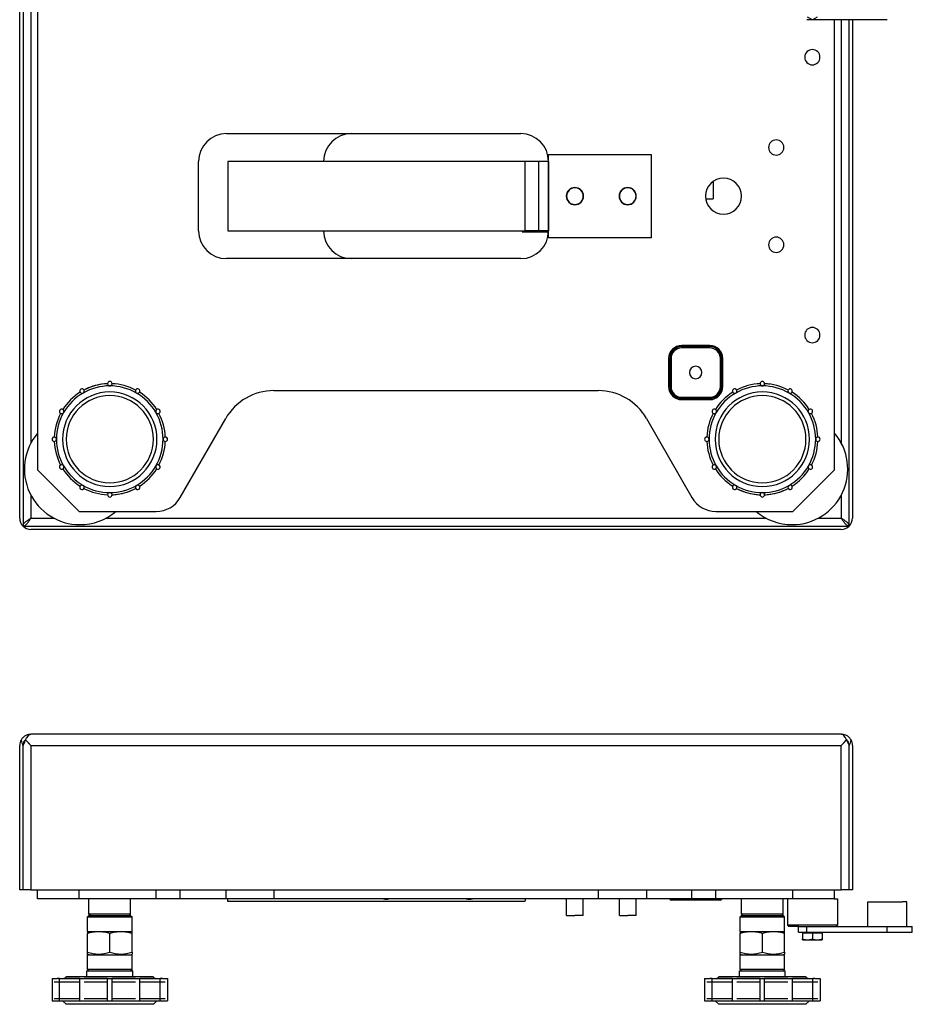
# Model space of a CAD drawing. Header units: millimetres. Extents: x 0 to 1680, y 0 to 1188.
# Tile 3 of 7: x 568 to 890, y 638 to 992. Entities that reach past the tile are written whole.
import ezdxf

# ---------------------------------------------------------------- set-up
doc = ezdxf.new("R2010")
doc.units = ezdxf.units.MM
doc.header["$LTSCALE"] = 4
for name, color, linetype in [('00_COMPONENTS', 7, 'Continuous'), ('3_ALL_AXES', 7, 'Continuous'), ('A_ACHSEN', 7, 'Continuous'), ('AXES', 7, 'Continuous'), ('DATUM_CURVES', 7, 'Continuous'), ('SURFACE_ELEMENTS', 7, 'Continuous')]:
    doc.layers.add(name, color=color, linetype=linetype)

msp = doc.modelspace()

# ---------------------------------------------------------------- linework, layer by layer
at = {"color": 3, "linetype": 'Continuous'}
for p, q in [((569.66, 1047.5), (569.66, 810)), ((867.16, 810), (867.16, 992.25)), ((569.66, 810), (867.16, 810)), ((569.66, 679.06), (569.66, 731.06)), ((569.66, 679.06), (569.66, 731.06)), ((867.16, 679.06), (867.16, 731.06)), ((867.16, 679.06), (867.16, 731.06)), ((592.66, 649.86), (593.36, 649.86)), ((593.36, 649.86), (593.41, 649.86)), ((593.41, 649.86), (595.41, 649.86)), ((595.41, 649.86), (595.84, 649.86)), ((595.84, 649.86), (595.91, 649.86)), ((595.91, 649.86), (600.91, 649.86)), ((600.91, 649.86), (605.91, 649.86)), ((605.91, 649.86), (605.98, 649.86)), ((605.98, 649.86), (606.41, 649.86)), ((606.41, 649.86), (608.41, 649.86)), ((608.41, 649.86), (608.47, 649.86)), ((608.47, 649.86), (609.16, 649.86)), ((827.66, 649.86), (828.36, 649.86)), ((828.36, 649.86), (828.41, 649.86)), ((828.41, 649.86), (830.41, 649.86)), ((830.41, 649.86), (830.84, 649.86)), ((830.84, 649.86), (830.91, 649.86)), ((830.91, 649.86), (835.91, 649.86)), ((835.91, 649.86), (840.91, 649.86)), ((840.91, 649.86), (840.98, 649.86)), ((840.98, 649.86), (841.41, 649.86)), ((841.41, 649.86), (843.41, 649.86)), ((843.41, 649.86), (843.47, 649.86)), ((843.47, 649.86), (844.16, 649.86))]:
    msp.add_line(p, q, dxfattribs=at)
at = {"color": 7, "linetype": 'Continuous'}
for p, q in [((568.46, 812.86), (568.46, 1044.65)), ((574.91, 1027.25), (574.91, 830.25)), ((861.91, 830.25), (861.91, 992.25)), ((868.36, 992.25), (868.36, 812.86)), ((643.41, 941.25), (643.41, 916.25)), ((750.41, 941.25), (643.41, 941.25)), ((750.41, 941.25), (750.41, 916.25)), ((755.41, 941.25), (750.41, 941.25)), ((758.91, 941.25), (755.41, 941.25)), ((817.86, 933.75), (818.14, 933.75)), ((818.14, 933.75), (818.14, 930.75)), ((818.14, 930.75), (818.14, 927.75)), ((815.5, 927.75), (818.14, 927.75)), ((643.41, 916.25), (750.41, 916.25)), ((749.41, 916.25), (749.41, 915.85)), ((749.41, 915.85), (758.86, 915.85)), ((755.41, 916.25), (750.41, 916.25)), ((758.91, 916.25), (755.41, 916.25)), ((659.99, 858.75), (776.84, 858.75)), ((626.3, 820.27), (642.65, 848.72)), ((794.18, 848.72), (810.53, 820.27)), ((574.91, 830.25), (589.91, 815.25)), ((846.91, 815.25), (861.91, 830.25)), ((589.91, 815.25), (617.63, 815.25)), ((819.2, 815.25), (846.91, 815.25)), ((864.31, 808.8), (572.52, 808.8)), ((864.36, 735.06), (572.46, 735.06)), ((568.46, 679.06), (568.46, 731.06)), ((570.57, 733.01), (572.52, 731.06)), ((864.31, 731.06), (866.25, 733.01)), ((868.36, 731.06), (868.36, 679.06)), ((569.66, 679.06), (568.46, 679.06)), ((572.52, 679.06), (569.66, 679.06)), ((572.52, 679.06), (864.31, 679.06)), ((574.91, 675.86), (574.91, 679.06)), ((589.91, 675.86), (589.91, 679.06)), ((846.91, 675.86), (846.91, 679.06)), ((861.91, 675.86), (861.91, 679.06)), ((867.16, 679.06), (864.31, 679.06)), ((868.36, 679.06), (867.16, 679.06)), ((589.91, 675.86), (574.91, 675.86)), ((617.63, 675.86), (589.91, 675.86)), ((626.3, 675.86), (617.63, 675.86)), ((642.65, 675.86), (626.3, 675.86)), ((659.99, 675.86), (642.65, 675.86)), ((643.41, 674.86), (643.41, 675.86)), ((750.41, 674.86), (643.41, 674.86)), ((776.84, 675.86), (659.99, 675.86)), ((794.18, 675.86), (776.84, 675.86)), ((810.53, 675.86), (794.18, 675.86)), ((806.86, 675.36), (803.03, 675.36)), ((816.96, 675.36), (806.86, 675.36)), ((819.2, 675.86), (810.53, 675.86)), ((820.8, 675.36), (816.96, 675.36)), ((846.91, 675.86), (819.2, 675.86)), ((844.91, 675.86), (844.91, 666.36)), ((861.91, 675.86), (846.91, 675.86)), ((862.91, 675.86), (862.91, 666.36)), ((593.41, 669.86), (592.91, 669.36)), ((593.91, 669.86), (593.41, 670.36)), ((600.91, 670.36), (593.41, 670.36)), ((593.41, 669.86), (593.91, 669.86)), ((593.91, 669.86), (593.93, 669.86)), ((593.93, 669.86), (595.41, 669.86)), ((595.41, 669.86), (595.91, 669.86)), ((595.91, 669.86), (596.66, 669.86)), ((596.66, 669.86), (596.69, 669.86)), ((596.69, 669.86), (600.91, 669.86)), ((608.41, 670.36), (600.91, 670.36)), ((600.91, 669.86), (605.14, 669.86)), ((605.14, 669.86), (605.16, 669.86)), ((605.16, 669.86), (605.91, 669.86)), ((605.91, 669.86), (606.41, 669.86)), ((606.41, 669.86), (607.89, 669.86)), ((607.89, 669.86), (607.91, 669.86)), ((607.91, 669.86), (608.41, 670.36)), ((607.91, 669.86), (608.41, 669.86)), ((608.41, 669.86), (608.91, 669.36)), ((828.41, 669.86), (827.91, 669.36)), ((828.91, 669.86), (828.41, 670.36)), ((835.91, 670.36), (828.41, 670.36)), ((828.41, 669.86), (828.91, 669.86)), ((828.91, 669.86), (828.93, 669.86)), ((828.93, 669.86), (830.41, 669.86)), ((830.41, 669.86), (830.91, 669.86)), ((830.91, 669.86), (831.66, 669.86)), ((831.66, 669.86), (831.69, 669.86)), ((831.69, 669.86), (835.91, 669.86)), ((843.41, 670.36), (835.91, 670.36)), ((835.91, 669.86), (840.14, 669.86)), ((840.14, 669.86), (840.16, 669.86)), ((840.16, 669.86), (840.91, 669.86)), ((840.91, 669.86), (841.41, 669.86)), ((841.41, 669.86), (842.89, 669.86)), ((842.89, 669.86), (842.91, 669.86)), ((842.91, 669.86), (843.41, 670.36)), ((842.91, 669.86), (843.41, 669.86)), ((843.41, 669.86), (843.91, 669.36)), ((592.91, 669.36), (600.91, 669.36)), ((600.91, 669.36), (608.91, 669.36)), ((827.91, 669.36), (835.91, 669.36)), ((835.91, 669.36), (843.91, 669.36)), ((845.41, 665.86), (844.91, 666.36)), ((862.91, 666.36), (844.91, 666.36)), ((862.41, 665.86), (862.91, 666.36)), ((592.91, 656.64), (592.91, 663.4)), ((600.91, 656.64), (600.91, 663.4)), ((608.91, 656.64), (608.91, 663.4)), ((827.91, 656.64), (827.91, 663.4)), ((835.91, 656.64), (835.91, 663.4)), ((843.91, 656.64), (843.91, 663.4)), ((848.91, 665.86), (845.41, 665.86)), ((849.1, 665.86), (848.91, 665.86)), ((592.91, 655.92), (592.91, 656.64)), ((593.45, 655.61), (592.91, 655.92)), ((608.38, 655.61), (608.91, 655.92)), ((608.91, 656.64), (608.91, 655.92)), ((827.91, 655.92), (827.91, 656.64)), ((828.45, 655.61), (827.91, 655.92)), ((843.38, 655.61), (843.91, 655.92)), ((843.91, 656.64), (843.91, 655.92)), ((592.91, 655.61), (593.45, 655.61)), ((593.45, 655.61), (593.47, 655.61)), ((593.47, 655.61), (600.91, 655.61)), ((600.91, 655.61), (608.36, 655.61)), ((608.36, 655.61), (608.38, 655.61)), ((608.38, 655.61), (608.91, 655.61)), ((827.91, 655.61), (828.45, 655.61)), ((828.45, 655.61), (828.47, 655.61)), ((828.47, 655.61), (835.91, 655.61)), ((835.91, 655.61), (843.36, 655.61)), ((843.36, 655.61), (843.38, 655.61)), ((843.38, 655.61), (843.91, 655.61)), ((592.66, 647.86), (592.66, 649.86)), ((593.41, 649.86), (592.91, 650.36)), ((600.91, 650.36), (592.91, 650.36)), ((608.91, 650.36), (600.91, 650.36)), ((608.41, 649.86), (608.91, 650.36)), ((609.16, 647.86), (609.16, 649.86)), ((827.66, 647.86), (827.66, 649.86)), ((828.41, 649.86), (827.91, 650.36)), ((835.91, 650.36), (827.91, 650.36)), ((843.91, 650.36), (835.91, 650.36)), ((843.41, 649.86), (843.91, 650.36)), ((844.16, 647.86), (844.16, 649.86)), ((582.21, 647.16), (582.79, 647.16)), ((582.79, 647.16), (582.21, 647.16)), ((584.39, 647.16), (584.66, 647.16)), ((584.66, 647.16), (584.39, 647.16)), ((585.36, 647.86), (584.66, 647.16)), ((584.66, 647.16), (590.11, 647.16)), ((590.11, 647.16), (584.66, 647.16)), ((585.36, 647.86), (592.66, 647.86)), ((591.71, 647.16), (600.11, 647.16)), ((600.11, 647.16), (591.71, 647.16)), ((592.66, 647.86), (600.91, 647.86)), ((600.91, 647.86), (609.16, 647.86)), ((601.71, 647.16), (610.11, 647.16)), ((610.11, 647.16), (601.71, 647.16)), ((609.16, 647.86), (616.46, 647.86)), ((611.71, 647.16), (617.16, 647.16)), ((617.16, 647.16), (611.71, 647.16)), ((616.46, 647.86), (617.16, 647.16)), ((617.16, 647.16), (617.43, 647.16)), ((617.43, 647.16), (617.16, 647.16)), ((619.03, 647.16), (619.61, 647.16)), ((619.61, 647.16), (619.03, 647.16)), ((817.21, 647.16), (817.79, 647.16)), ((817.79, 647.16), (817.21, 647.16)), ((819.39, 647.16), (819.66, 647.16)), ((819.66, 647.16), (819.39, 647.16)), ((820.36, 647.86), (819.66, 647.16)), ((819.66, 647.16), (825.11, 647.16)), ((825.11, 647.16), (819.66, 647.16)), ((820.36, 647.86), (827.66, 647.86)), ((826.71, 647.16), (835.11, 647.16)), ((835.11, 647.16), (826.71, 647.16)), ((827.66, 647.86), (835.91, 647.86)), ((835.91, 647.86), (844.16, 647.86)), ((836.71, 647.16), (845.11, 647.16)), ((845.11, 647.16), (836.71, 647.16)), ((844.16, 647.86), (851.46, 647.86)), ((846.71, 647.16), (852.16, 647.16)), ((852.16, 647.16), (846.71, 647.16)), ((851.46, 647.86), (852.16, 647.16)), ((852.16, 647.16), (852.43, 647.16)), ((852.43, 647.16), (852.16, 647.16)), ((854.03, 647.16), (854.61, 647.16)), ((854.61, 647.16), (854.03, 647.16)), ((581.71, 639.16), (582.79, 639.16)), ((581.76, 639.16), (582.79, 639.16)), ((585.21, 637.86), (583.91, 639.16)), ((584.39, 639.16), (590.11, 639.16)), ((584.39, 639.16), (590.11, 639.16)), ((591.71, 639.16), (600.11, 639.16)), ((591.71, 639.16), (600.11, 639.16)), ((601.71, 639.16), (610.11, 639.16)), ((601.71, 639.16), (610.11, 639.16)), ((611.71, 639.16), (617.43, 639.16)), ((611.71, 639.16), (617.43, 639.16)), ((616.61, 637.86), (617.91, 639.16)), ((619.03, 639.16), (619.95, 639.16)), ((619.03, 639.16), (619.95, 639.16)), ((619.95, 639.16), (620.07, 639.16)), ((619.95, 639.16), (620.07, 639.16)), ((620.07, 639.16), (620.11, 639.16)), ((816.71, 639.16), (817.79, 639.16)), ((816.76, 639.16), (817.79, 639.16)), ((820.21, 637.86), (818.91, 639.16)), ((819.39, 639.16), (825.11, 639.16)), ((819.39, 639.16), (825.11, 639.16)), ((826.71, 639.16), (835.11, 639.16)), ((826.71, 639.16), (835.11, 639.16)), ((836.71, 639.16), (845.11, 639.16)), ((836.71, 639.16), (845.11, 639.16)), ((846.71, 639.16), (852.43, 639.16)), ((846.71, 639.16), (852.43, 639.16)), ((851.61, 637.86), (852.91, 639.16)), ((854.03, 639.16), (854.95, 639.16)), ((854.03, 639.16), (854.95, 639.16)), ((854.95, 639.16), (855.07, 639.16)), ((854.95, 639.16), (855.07, 639.16)), ((855.07, 639.16), (855.11, 639.16)), ((600.91, 637.86), (585.21, 637.86)), ((616.61, 637.86), (600.91, 637.86)), ((835.91, 637.86), (820.21, 637.86)), ((851.61, 637.86), (835.91, 637.86))]:
    msp.add_line(p, q, dxfattribs=at)
at = {"color": 9, "linetype": 'Continuous'}
for p, q in [((572.46, 1017.71), (572.46, 839.79)), ((864.36, 839.79), (864.36, 992.25)), ((755.41, 916.25), (755.41, 941.25)), ((816.96, 875), (806.86, 875)), ((806.86, 875), (806.86, 874.57)), ((806.86, 874.14), (806.86, 874.57)), ((816.96, 874.57), (806.86, 874.57)), ((816.96, 874.14), (806.86, 874.14)), ((816.96, 875), (816.96, 874.57)), ((816.96, 874.14), (816.96, 874.57)), ((802.16, 870.3), (802.16, 860.2)), ((802.16, 870.3), (802.59, 870.3)), ((803.03, 870.3), (802.59, 870.3)), ((802.59, 870.3), (802.59, 860.2)), ((803.03, 870.3), (803.03, 860.2)), ((820.8, 870.3), (821.23, 870.3)), ((820.8, 860.2), (820.8, 870.3)), ((821.66, 870.3), (821.23, 870.3)), ((821.23, 860.2), (821.23, 870.3)), ((821.66, 860.2), (821.66, 870.3)), ((802.16, 860.2), (802.59, 860.2)), ((803.03, 860.2), (802.59, 860.2)), ((820.8, 860.2), (821.23, 860.2)), ((821.66, 860.2), (821.23, 860.2)), ((806.86, 856.37), (816.96, 856.37)), ((806.86, 856.37), (806.86, 855.94)), ((806.86, 855.5), (806.86, 855.94)), ((806.86, 855.94), (816.96, 855.94)), ((806.86, 855.5), (816.96, 855.5)), ((816.96, 856.37), (816.96, 855.94)), ((816.96, 855.5), (816.96, 855.94)), ((572.46, 821.21), (572.46, 812.8)), ((864.36, 812.8), (864.36, 821.21)), ((572.46, 812.8), (580.85, 812.8)), ((599.47, 812.8), (837.35, 812.8)), ((855.97, 812.8), (864.36, 812.8)), ((572.52, 731.06), (864.31, 731.06)), ((572.52, 731.06), (572.52, 679.06)), ((864.31, 679.06), (864.31, 731.06)), ((617.63, 675.86), (617.63, 679.06)), ((626.3, 675.86), (626.3, 679.06)), ((642.65, 679.06), (642.65, 675.86)), ((659.99, 679.06), (659.99, 675.86)), ((776.84, 679.06), (776.84, 675.86)), ((794.18, 679.06), (794.18, 675.86)), ((810.53, 675.86), (810.53, 679.06)), ((819.2, 675.86), (819.2, 679.06)), ((803.41, 675.61), (802.59, 675.61)), ((806.86, 675.61), (803.41, 675.61)), ((806.86, 675.86), (806.86, 675.61)), ((810.53, 675.61), (806.86, 675.61)), ((806.86, 675.36), (806.86, 675.61)), ((815.41, 675.61), (810.53, 675.61)), ((816.96, 675.61), (815.41, 675.61)), ((816.96, 675.86), (816.96, 675.61)), ((816.96, 675.36), (816.96, 675.61)), ((819.2, 675.61), (816.96, 675.61)), ((819.47, 675.61), (819.2, 675.61)), ((820.41, 675.61), (819.47, 675.61)), ((821.23, 675.61), (820.41, 675.61)), ((582.79, 645.86), (580.91, 645.86)), ((590.11, 645.86), (582.79, 645.86)), ((600.11, 645.86), (591.71, 645.86)), ((610.11, 645.86), (601.71, 645.86)), ((619.03, 645.86), (611.71, 645.86)), ((620.91, 645.86), (619.03, 645.86)), ((817.79, 645.86), (815.91, 645.86)), ((825.11, 645.86), (817.79, 645.86)), ((835.11, 645.86), (826.71, 645.86)), ((845.11, 645.86), (836.71, 645.86)), ((854.03, 645.86), (846.71, 645.86)), ((855.91, 645.86), (854.03, 645.86)), ((580.91, 639.96), (582.79, 639.96)), ((582.79, 639.96), (590.11, 639.96)), ((591.71, 639.96), (600.11, 639.96)), ((601.71, 639.96), (610.11, 639.96)), ((611.71, 639.96), (619.03, 639.96)), ((619.03, 639.96), (620.91, 639.96)), ((815.91, 639.96), (817.79, 639.96)), ((817.79, 639.96), (825.11, 639.96)), ((826.71, 639.96), (835.11, 639.96)), ((836.71, 639.96), (845.11, 639.96)), ((846.71, 639.96), (854.03, 639.96)), ((854.03, 639.96), (855.91, 639.96))]:
    msp.add_line(p, q, dxfattribs=at)
at = {"color": 7, "linetype": 'Continuous'}
for points in [[(570.57, 733.01), (571.48, 732.1), (572.52, 731.06)], [(864.31, 731.06), (865.34, 732.1), (866.25, 733.01)]]:
    msp.add_lwpolyline(points, dxfattribs=at)
at = {"color": 9, "linetype": 'Continuous'}
for centre, radius, start, end in [((806.86, 870.3), 4.7, 90, 180), ((806.86, 870.3), 4.27, 90, 180), ((806.86, 870.3), 3.83, 90, 180), ((816.96, 870.3), 4.7, 0, 90), ((816.96, 870.3), 4.27, 0, 90), ((816.96, 870.3), 3.83, 0, 90), ((600.91, 841.25), 19.2, 120.0034, 150.0027), ((600.91, 841.25), 19.2, 90, 120.0034), ((600.91, 841.25), 19.2, 59.9966, 90), ((600.91, 841.25), 19.2, 29.9973, 59.9966), ((806.86, 860.2), 4.7, 180, 270), ((806.86, 860.2), 4.27, 180, 270), ((806.86, 860.2), 3.83, 180, 270), ((816.96, 860.2), 4.7, 270, 0), ((816.96, 860.2), 4.27, 270, 0), ((816.96, 860.2), 3.83, 270, 0), ((835.91, 841.25), 19.2, 120.0034, 150.0027), ((835.91, 841.25), 19.2, 90, 120.0034), ((835.91, 841.25), 19.2, 59.9966, 90), ((835.91, 841.25), 19.2, 29.9973, 59.9966), ((600.91, 841.25), 19.2, 150.0027, 180), ((600.91, 841.25), 19.2, 0, 29.9973), ((835.91, 841.25), 19.2, 150.0027, 180), ((835.91, 841.25), 19.2, 0, 29.9973), ((600.91, 841.25), 19.2, 180, 209.9973), ((600.91, 841.25), 19.2, 330.0027, 360), ((835.91, 841.25), 19.2, 180, 209.9973), ((835.91, 841.25), 19.2, 330.0027, 360), ((600.91, 841.25), 19.2, 209.9973, 239.9966), ((600.91, 841.25), 19.2, 300.0034, 330.0027), ((835.91, 841.25), 19.2, 209.9973, 239.9966), ((835.91, 841.25), 19.2, 300.0034, 330.0027), ((600.91, 841.25), 19.2, 239.9966, 270), ((600.91, 841.25), 19.2, 270, 300.0034), ((835.91, 841.25), 19.2, 239.9966, 270), ((835.91, 841.25), 19.2, 270, 300.0034)]:
    msp.add_arc(centre, radius, start, end, dxfattribs=at)
at = {"color": 7, "linetype": 'Continuous'}
for centre, radius, start, end in [((600.91, 841.25), 20, 92.2743, 117.7299), ((600.91, 841.25), 20, 62.2701, 87.7257), ((835.91, 841.25), 20, 92.2743, 117.7299), ((835.91, 841.25), 20, 82.1739, 87.7257), ((835.91, 841.25), 20, 62.2701, 87.7257), ((600.91, 841.25), 17, 90, 270), ((600.91, 841.25), 20, 122.2803, 147.731), ((600.91, 841.25), 20, 97.8261, 117.7299), ((600.91, 841.25), 17, 270, 90), ((600.91, 841.25), 20, 32.269, 57.7197), ((659.99, 838.75), 20, 90, 150.1135), ((776.84, 838.75), 20, 29.8865, 90), ((835.91, 841.25), 17, 90, 270), ((835.91, 841.25), 20, 122.2803, 147.731), ((835.91, 841.25), 17, 270, 90), ((835.91, 841.25), 20, 32.269, 57.7197), ((600.91, 841.25), 15.7, 90, 270), ((600.91, 841.25), 15.7, 270, 90), ((835.91, 841.25), 15.7, 90, 270), ((835.91, 841.25), 15.7, 270, 90), ((600.91, 841.25), 20, 152.2818, 177.7276), ((600.91, 841.25), 20, 2.2724, 27.7182), ((600.91, 841.25), 20, 2.2724, 27.7182), ((835.91, 841.25), 20, 152.2818, 177.7276), ((835.91, 841.25), 20, 2.2724, 27.7182), ((835.91, 841.25), 20, 2.2724, 27.7182), ((600.91, 841.25), 20, 182.2724, 207.7182), ((600.91, 841.25), 20, 182.2724, 207.7182), ((600.91, 841.25), 20, 332.2818, 357.7276), ((835.91, 841.25), 20, 182.2724, 207.7182), ((835.91, 841.25), 20, 182.2724, 207.7182), ((835.91, 841.25), 20, 332.2818, 357.7276), ((835.91, 841.25), 20, 332.2818, 357.7276), ((600.91, 841.25), 20, 212.269, 237.7197), ((600.91, 841.25), 20, 212.269, 237.7197), ((600.91, 841.25), 20, 302.2803, 327.731), ((600.91, 841.25), 20, 302.2803, 327.731), ((835.91, 841.25), 20, 212.269, 237.7197), ((835.91, 841.25), 20, 302.2803, 327.731), ((835.91, 841.25), 20, 302.2803, 327.731), ((600.91, 841.25), 20, 242.2701, 267.7257), ((600.91, 841.25), 20, 272.2743, 297.7299), ((600.91, 841.25), 20, 277.8261, 297.7299), ((835.91, 841.25), 20, 242.2701, 262.1739), ((835.91, 841.25), 20, 242.2701, 267.7257), ((835.91, 841.25), 20, 272.2743, 297.7299), ((835.91, 841.25), 20, 277.8261, 297.7299), ((600.91, 841.25), 20, 272.2743, 277.8261), ((617.63, 825.25), 10, 270, 330.1135), ((819.2, 825.25), 10, 209.8865, 270), ((835.91, 841.25), 20, 262.1739, 267.7257), ((835.91, 841.25), 20, 272.2743, 277.8261), ((572.46, 812.86), 4, 180, 225.573), ((864.36, 812.86), 4, 314.427, 0), ((572.52, 812.8), 4, 224.427, 270), ((864.31, 812.8), 4, 270, 315.573), ((572.46, 731.06), 4, 136.2408, 150.8362), ((572.46, 731.06), 4, 90, 136.2408), ((864.36, 731.06), 4, 43.7592, 90), ((864.36, 731.06), 4, 29.1638, 43.7592), ((572.46, 731.06), 4, 150.8362, 180), ((864.36, 731.06), 4, 0, 29.1638), ((700.41, 680.23), 4.5, 258.467, 282.9104), ((730.41, 680.19), 4.5, 255.4593, 284.0361), ((755.41, 674.86), 5, 168.39, 180), ((802.16, 675.36), 0.5, 30, 90), ((803.03, 675.86), 0.5, 210, 270), ((820.8, 675.86), 0.5, 270, 330), ((821.66, 675.36), 0.5, 120, 150), ((582.21, 645.86), 1.3, 110.9288, 112.8238), ((582.21, 645.86), 1.3, 90, 110.9288), ((619.61, 645.86), 1.3, 69.0712, 90), ((619.61, 645.86), 1.3, 67.1762, 69.0712), ((817.21, 645.86), 1.3, 110.9288, 112.8238), ((817.21, 645.86), 1.3, 90, 110.9288), ((854.61, 645.86), 1.3, 69.0712, 90), ((854.61, 645.86), 1.3, 67.1762, 69.0712)]:
    msp.add_arc(centre, radius, start, end, dxfattribs=at)
at = {"color": 3, "linetype": 'Continuous'}
for centre, start, end in [((572.46, 731.06), 157.5, 180), ((572.46, 731.06), 130.7591, 157.5), ((864.36, 731.06), 22.5, 49.2409), ((864.36, 731.06), 0, 22.5)]:
    msp.add_arc(centre, 2.8, start, end, dxfattribs=at)
for points in [[(569.66, 810), (569.66, 810.12), (569.7, 810.37), (569.87, 810.73), (570.14, 811.08), (570.63, 811.56), (571.42, 812.14), (572.1, 812.57), (572.46, 812.8)], [(569.66, 810), (569.78, 810), (570.03, 810.04), (570.38, 810.21), (570.73, 810.48), (571.22, 810.97), (571.8, 811.76), (572.23, 812.44), (572.46, 812.8)], [(867.16, 810), (867.16, 810.12), (867.12, 810.37), (866.95, 810.73), (866.69, 811.08), (866.19, 811.56), (865.4, 812.14), (864.72, 812.57), (864.36, 812.8)], [(867.16, 810), (867.04, 810), (866.8, 810.04), (866.44, 810.21), (866.09, 810.48), (865.6, 810.97), (865.03, 811.76), (864.59, 812.44), (864.36, 812.8)]]:
    msp.add_open_spline(points, degree=3, knots=[0, 0, 0, 0, 0.086496, 0.180404, 0.286734, 0.407295, 0.687394, 1, 1, 1, 1], dxfattribs=at)
at = {"color": 7, "linetype": 'Continuous'}
for points, knots in [([(570.57, 733.01), (570.73, 733.33), (571.05, 733.9), (571.43, 734.43), (571.64, 734.64)], [0, 0, 0, 0, 0.554987, 1, 1, 1, 1]), ([(571.64, 734.64), (571.76, 734.76), (572, 734.97), (572.32, 735.06), (572.46, 735.06)], [0, 0, 0, 0, 0.548906, 1, 1, 1, 1]), ([(865.19, 734.64), (865.07, 734.76), (864.82, 734.97), (864.5, 735.06), (864.36, 735.06)], [0, 0, 0, 0, 0.548906, 1, 1, 1, 1]), ([(866.25, 733.01), (866.09, 733.33), (865.78, 733.9), (865.39, 734.43), (865.19, 734.64)], [0, 0, 0, 0, 0.554987, 1, 1, 1, 1]), ([(568.97, 733.01), (569.04, 732.66), (569.2, 731.99), (569.48, 731.35), (569.66, 731.06)], [0, 0, 0, 0, 0.509351, 1, 1, 1, 1]), ([(569.66, 731.06), (569.85, 731.36), (570.18, 731.99), (570.45, 732.66), (570.57, 733.01)], [0, 0, 0, 0, 0.487282, 1, 1, 1, 1]), ([(866.25, 733.01), (866.38, 732.66), (866.64, 731.99), (866.97, 731.36), (867.16, 731.06)], [0, 0, 0, 0, 0.512716, 1, 1, 1, 1]), ([(867.16, 731.06), (867.35, 731.35), (867.62, 731.99), (867.79, 732.66), (867.85, 733.01)], [0, 0, 0, 0, 0.490649, 1, 1, 1, 1]), ([(592.91, 656.64), (593.56, 656.42), (594.87, 656.06), (596.91, 655.85), (598.95, 656.06), (600.26, 656.42), (600.91, 656.64)], [0, 0, 0, 0, 0.250934, 0.5, 0.749066, 1, 1, 1, 1]), ([(600.91, 656.64), (601.56, 656.42), (602.87, 656.06), (604.91, 655.85), (606.95, 656.06), (608.27, 656.42), (608.91, 656.64)], [0, 0, 0, 0, 0.250934, 0.5, 0.749066, 1, 1, 1, 1]), ([(827.91, 656.64), (828.56, 656.42), (829.87, 656.06), (831.91, 655.85), (833.95, 656.06), (835.26, 656.42), (835.91, 656.64)], [0, 0, 0, 0, 0.250934, 0.5, 0.749066, 1, 1, 1, 1]), ([(835.91, 656.64), (836.56, 656.42), (837.87, 656.06), (839.91, 655.85), (841.95, 656.06), (843.27, 656.42), (843.91, 656.64)], [0, 0, 0, 0, 0.250934, 0.5, 0.749066, 1, 1, 1, 1])]:
    msp.add_open_spline(points, degree=3, knots=knots, dxfattribs=at)
at = {"layer": '00_COMPONENTS', "color": 7, "linetype": 'Continuous'}
for centre, start, end in [((590.16, 830.5), 139.7352, 270), ((846.66, 830.5), 270, 40.2648), ((590.16, 830.5), 270, 310.2648), ((846.66, 830.5), 229.7352, 270)]:
    msp.add_arc(centre, 20, start, end, dxfattribs=at)
at = {"layer": '3_ALL_AXES', "color": 7, "linetype": 'Continuous'}
for p, q in [((853.91, 992.21), (852.16, 993.22)), ((855.66, 993.22), (853.91, 992.21)), ((850.76, 663.86), (850.41, 663.51)), ((852.17, 663.51), (850.41, 663.51)), ((850.41, 663.51), (850.41, 663.51)), ((850.41, 663.51), (850.41, 661.37)), ((850.41, 663.51), (850.41, 663.51)), ((850.41, 663.51), (850.41, 661.37)), ((853.92, 663.51), (852.17, 663.51)), ((855.67, 663.51), (853.92, 663.51)), ((853.92, 663.51), (853.92, 661.37)), ((857.41, 663.51), (855.67, 663.51)), ((857.06, 663.86), (857.41, 663.51)), ((857.41, 663.51), (857.41, 661.37)), ((850.41, 661.37), (850.41, 661.06)), ((850.41, 661.06), (850.41, 661.37)), ((850.41, 661.06), (852.17, 661.06)), ((852.17, 661.06), (855.67, 661.06)), ((855.67, 661.06), (857.41, 661.06)), ((857.41, 661.37), (857.41, 661.06))]:
    msp.add_line(p, q, dxfattribs=at)
for points, knots in [([(850.41, 661.37), (850.7, 661.28), (851.13, 661.16), (851.72, 661.08), (852.02, 661.06), (852.17, 661.06)], [0, 0, 0, 0, 0.501595, 0.751071, 1, 1, 1, 1]), ([(852.17, 661.06), (852.31, 661.06), (852.61, 661.08), (853.2, 661.16), (853.63, 661.28), (853.92, 661.37)], [0, 0, 0, 0, 0.248929, 0.498405, 1, 1, 1, 1]), ([(853.92, 661.37), (854.2, 661.28), (854.63, 661.16), (855.22, 661.08), (855.52, 661.06), (855.67, 661.06)], [0, 0, 0, 0, 0.501611, 0.751082, 1, 1, 1, 1]), ([(855.67, 661.06), (855.81, 661.06), (856.11, 661.08), (856.7, 661.16), (857.13, 661.28), (857.41, 661.37)], [0, 0, 0, 0, 0.248919, 0.498389, 1, 1, 1, 1])]:
    msp.add_open_spline(points, degree=3, knots=knots, dxfattribs=at)
at = {"layer": 'A_ACHSEN', "color": 7, "linetype": 'Continuous'}
for p, q in [((765.41, 669.86), (765.41, 675.86)), ((771.41, 669.86), (771.41, 675.86)), ((784.41, 669.86), (784.41, 675.86)), ((790.41, 669.86), (790.41, 675.86)), ((765.41, 669.86), (768.41, 669.86)), ((771.41, 669.86), (768.41, 669.86)), ((784.41, 669.86), (787.41, 669.86)), ((790.41, 669.86), (787.41, 669.86))]:
    msp.add_line(p, q, dxfattribs=at)
for centre, start, end in [((768.41, 928.75), 90, 270), ((768.41, 928.75), 270, 90), ((787.41, 928.75), 90, 270), ((787.41, 928.75), 270, 90)]:
    msp.add_arc(centre, 3, start, end, dxfattribs=at)
at = {"layer": 'AXES', "color": 3, "linetype": 'Continuous'}
for p, q in [((853.84, 992.25), (851.91, 992.25)), ((880.91, 992.25), (853.98, 992.25)), ((848.91, 663.86), (850.76, 663.86)), ((850.76, 663.86), (851.91, 663.86)), ((851.91, 663.86), (880.91, 663.86)), ((880.91, 663.86), (889.91, 663.86))]:
    msp.add_line(p, q, dxfattribs=at)
at = {"layer": 'AXES', "color": 7, "linetype": 'Continuous'}
for p, q in [((642.91, 951.25), (748.91, 951.25)), ((632.91, 916.25), (632.91, 941.25)), ((758.91, 941.25), (758.91, 916.25)), ((748.91, 906.25), (642.91, 906.25)), ((593.41, 670.36), (593.41, 675.86)), ((608.41, 670.36), (608.41, 675.86)), ((828.41, 670.36), (828.41, 675.86)), ((843.41, 670.36), (843.41, 675.86)), ((861.8, 675.86), (862.91, 675.86)), ((873.91, 674.76), (875.36, 674.76)), ((873.91, 665.86), (873.91, 674.76)), ((875.36, 674.76), (876.7, 674.76)), ((876.7, 674.76), (886.22, 674.76)), ((886.46, 674.76), (886.22, 674.76)), ((887.91, 674.76), (886.46, 674.76)), ((887.91, 665.86), (887.91, 674.76)), ((592.91, 664.11), (592.91, 669.36)), ((608.91, 664.11), (608.91, 669.36)), ((827.91, 664.11), (827.91, 669.36)), ((843.91, 664.11), (843.91, 669.36)), ((592.91, 664.11), (592.91, 663.4)), ((608.91, 663.4), (608.91, 664.11)), ((827.91, 664.11), (827.91, 663.4)), ((843.91, 663.4), (843.91, 664.11)), ((848.91, 663.86), (848.91, 665.86)), ((849.1, 665.86), (851.91, 665.86)), ((851.91, 665.86), (880.91, 665.86)), ((880.91, 665.86), (881.91, 665.86)), ((881.91, 665.86), (886.22, 665.86)), ((886.22, 665.86), (887.91, 665.86)), ((887.91, 665.86), (889.91, 665.86)), ((889.91, 663.86), (889.91, 665.86)), ((592.91, 650.36), (592.91, 655.61)), ((608.91, 650.36), (608.91, 655.61)), ((827.91, 650.36), (827.91, 655.61)), ((843.91, 650.36), (843.91, 655.61))]:
    msp.add_line(p, q, dxfattribs=at)
at = {"layer": 'AXES', "color": 9, "linetype": 'Continuous'}
for p, q in [((851.91, 663.86), (851.91, 665.86)), ((880.91, 663.86), (880.91, 665.86))]:
    msp.add_line(p, q, dxfattribs=at)
at = {"layer": 'AXES', "color": 6, "linetype": 'Continuous'}
for p, q in [((580.11, 647.16), (581.71, 647.16)), ((580.11, 647.16), (580.11, 639.16)), ((581.71, 647.16), (581.71, 647.05)), ((582.79, 647.16), (582.9, 647.16)), ((582.79, 639.16), (582.79, 647.16)), ((582.9, 647.16), (584.39, 647.16)), ((590.11, 647.16), (590.51, 647.16)), ((590.11, 639.16), (590.11, 647.16)), ((590.51, 647.16), (591.71, 647.16)), ((600.11, 647.16), (600.91, 647.16)), ((600.11, 639.16), (600.11, 647.16)), ((600.91, 647.16), (601.71, 647.16)), ((601.71, 639.16), (601.71, 647.16)), ((610.11, 647.16), (611.31, 647.16)), ((611.31, 647.16), (611.71, 647.16)), ((611.71, 639.16), (611.71, 647.16)), ((617.43, 647.16), (618.93, 647.16)), ((618.93, 647.16), (619.03, 647.16)), ((619.03, 639.16), (619.03, 647.16)), ((620.11, 647.16), (620.11, 647.05)), ((620.11, 647.16), (621.71, 647.16)), ((621.71, 647.16), (621.71, 639.16)), ((815.11, 647.16), (816.71, 647.16)), ((815.11, 647.16), (815.11, 639.16)), ((816.71, 647.16), (816.71, 647.05)), ((817.79, 647.16), (817.9, 647.16)), ((817.79, 639.16), (817.79, 647.16)), ((817.9, 647.16), (819.39, 647.16)), ((825.11, 647.16), (825.51, 647.16)), ((825.11, 639.16), (825.11, 647.16)), ((825.51, 647.16), (826.71, 647.16)), ((835.11, 647.16), (835.91, 647.16)), ((835.11, 639.16), (835.11, 647.16)), ((835.91, 647.16), (836.71, 647.16)), ((836.71, 639.16), (836.71, 647.16)), ((845.11, 647.16), (846.31, 647.16)), ((846.31, 647.16), (846.71, 647.16)), ((846.71, 639.16), (846.71, 647.16)), ((852.43, 647.16), (853.93, 647.16)), ((853.93, 647.16), (854.03, 647.16)), ((854.03, 639.16), (854.03, 647.16)), ((855.11, 647.16), (855.11, 647.05)), ((855.11, 647.16), (856.71, 647.16)), ((856.71, 647.16), (856.71, 639.16)), ((580.11, 639.16), (581.71, 639.16)), ((582.79, 639.16), (582.9, 639.16)), ((582.9, 639.16), (584.39, 639.16)), ((590.11, 639.16), (590.51, 639.16)), ((590.51, 639.16), (591.71, 639.16)), ((600.11, 639.16), (600.91, 639.16)), ((600.91, 639.16), (601.71, 639.16)), ((610.11, 639.16), (611.31, 639.16)), ((611.31, 639.16), (611.71, 639.16)), ((617.43, 639.16), (618.93, 639.16)), ((618.93, 639.16), (619.03, 639.16)), ((620.11, 639.16), (621.71, 639.16)), ((815.11, 639.16), (816.71, 639.16)), ((817.79, 639.16), (817.9, 639.16)), ((817.9, 639.16), (819.39, 639.16)), ((825.11, 639.16), (825.51, 639.16)), ((825.51, 639.16), (826.71, 639.16)), ((835.11, 639.16), (835.91, 639.16)), ((835.91, 639.16), (836.71, 639.16)), ((845.11, 639.16), (846.31, 639.16)), ((846.31, 639.16), (846.71, 639.16)), ((852.43, 639.16), (853.93, 639.16)), ((853.93, 639.16), (854.03, 639.16)), ((855.11, 639.16), (856.71, 639.16))]:
    msp.add_line(p, q, dxfattribs=at)
at = {"layer": 'AXES', "color": 7, "linetype": 'Continuous'}
for centre, radius, start, end in [((853.91, 978.75), 2.75, 90, 270), ((853.91, 978.75), 2.75, 270, 90), ((642.91, 941.25), 10, 90, 180), ((748.91, 941.25), 10, 0, 90), ((840.91, 946.25), 2.75, 90, 270), ((840.91, 946.25), 2.75, 270, 90), ((821.91, 928.75), 6.5, 90, 270), ((821.91, 928.75), 6.5, 270, 90), ((768.41, 928.75), 3.1, 90, 270), ((768.41, 928.75), 3.1, 270, 90), ((787.41, 928.75), 3.1, 90, 270), ((787.41, 928.75), 3.1, 270, 90), ((642.91, 916.25), 10, 180, 270), ((748.91, 916.25), 10, 270, 0), ((840.91, 911.25), 2.75, 90, 270), ((840.91, 911.25), 2.75, 270, 90), ((853.91, 878.75), 2.75, 90, 270), ((853.91, 878.75), 2.75, 270, 90), ((811.91, 865.25), 2.25, 90, 270), ((811.91, 865.25), 2.25, 270, 90)]:
    msp.add_arc(centre, radius, start, end, dxfattribs=at)
at = {"layer": 'AXES', "color": 3, "linetype": 'Continuous'}
for centre, start, end in [((687.91, 941.25), 90, 180), ((687.91, 916.25), 180, 270)]:
    msp.add_arc(centre, 10, start, end, dxfattribs=at)
at = {"layer": 'AXES', "color": 6, "linetype": 'Continuous'}
for centre, start, end in [((600.91, 861.25), 90, 183.913), ((600.91, 861.25), 183.913, 270), ((600.91, 861.25), 356.087, 90), ((600.91, 861.25), 270, 356.087), ((835.91, 861.25), 90, 183.913), ((835.91, 861.25), 183.913, 270), ((835.91, 861.25), 356.087, 90), ((835.91, 861.25), 270, 356.087), ((590.91, 858.57), 120, 212.6051), ((590.91, 858.57), 212.6051, 300), ((590.91, 858.57), 25.5189, 120), ((590.91, 858.57), 300, 25.5189), ((610.91, 858.57), 154.4811, 240), ((610.91, 858.57), 60, 154.4811), ((610.91, 858.57), 240, 327.3949), ((610.91, 858.57), 327.3949, 60), ((825.91, 858.57), 120, 212.6051), ((825.91, 858.57), 212.6051, 300), ((825.91, 858.57), 25.5189, 120), ((825.91, 858.57), 300, 25.5189), ((845.91, 858.57), 154.4811, 240), ((845.91, 858.57), 60, 154.4811), ((845.91, 858.57), 240, 327.3949), ((845.91, 858.57), 327.3949, 60), ((583.59, 851.25), 150, 241.6776), ((583.59, 851.25), 55.6993, 150), ((583.59, 851.25), 241.6776, 330), ((583.59, 851.25), 330, 55.6993), ((618.23, 851.25), 124.3007, 210), ((618.23, 851.25), 210, 298.3224), ((618.23, 851.25), 30, 124.3007), ((618.23, 851.25), 298.3224, 30), ((818.59, 851.25), 150, 241.6776), ((818.59, 851.25), 55.6993, 150), ((818.59, 851.25), 241.6776, 330), ((818.59, 851.25), 330, 55.6993), ((853.23, 851.25), 124.3007, 210), ((853.23, 851.25), 210, 298.3224), ((853.23, 851.25), 30, 124.3007), ((853.23, 851.25), 298.3224, 30), ((580.91, 841.25), 86.6335, 180), ((580.91, 841.25), 180, 273.3665), ((580.91, 841.25), 0, 86.6335), ((580.91, 841.25), 273.3665, 0), ((620.91, 841.25), 93.3665, 180), ((620.91, 841.25), 180, 266.6335), ((620.91, 841.25), 0, 93.3665), ((620.91, 841.25), 266.6335, 0), ((815.91, 841.25), 86.6335, 180), ((815.91, 841.25), 180, 273.3665), ((815.91, 841.25), 0, 86.6335), ((815.91, 841.25), 273.3665, 0), ((855.91, 841.25), 93.3665, 180), ((855.91, 841.25), 180, 266.6335), ((855.91, 841.25), 0, 93.3665), ((855.91, 841.25), 266.6335, 0), ((583.59, 831.25), 118.3224, 210), ((583.59, 831.25), 210, 304.3007), ((583.59, 831.25), 30, 118.3224), ((583.59, 831.25), 304.3007, 30), ((618.23, 831.25), 150, 235.6993), ((618.23, 831.25), 61.6776, 150), ((618.23, 831.25), 235.6993, 330), ((618.23, 831.25), 330, 61.6776), ((818.59, 831.25), 118.3224, 210), ((818.59, 831.25), 210, 304.3007), ((818.59, 831.25), 30, 118.3224), ((818.59, 831.25), 304.3007, 30), ((853.23, 831.25), 150, 235.6993), ((853.23, 831.25), 61.6776, 150), ((853.23, 831.25), 235.6993, 330), ((853.23, 831.25), 330, 61.6776), ((590.91, 823.93), 147.3949, 240), ((590.91, 823.93), 60, 147.3949), ((590.91, 823.93), 240, 334.4811), ((590.91, 823.93), 334.4811, 60), ((610.91, 823.93), 120, 205.5189), ((610.91, 823.93), 205.5189, 300), ((610.91, 823.93), 32.6051, 120), ((610.91, 823.93), 300, 32.6051), ((825.91, 823.93), 147.3949, 240), ((825.91, 823.93), 60, 147.3949), ((825.91, 823.93), 240, 334.4811), ((825.91, 823.93), 334.4811, 60), ((845.91, 823.93), 120, 205.5189), ((845.91, 823.93), 205.5189, 300), ((845.91, 823.93), 32.6051, 120), ((845.91, 823.93), 300, 32.6051), ((600.91, 821.25), 90, 176.087), ((600.91, 821.25), 176.087, 270), ((600.91, 821.25), 3.913, 90), ((600.91, 821.25), 270, 3.913), ((835.91, 821.25), 90, 176.087), ((835.91, 821.25), 176.087, 270), ((835.91, 821.25), 3.913, 90), ((835.91, 821.25), 270, 3.913)]:
    msp.add_arc(centre, 0.8, start, end, dxfattribs=at)
at = {"layer": 'AXES', "color": 7, "linetype": 'Continuous'}
for points, knots in [([(592.91, 663.4), (593.56, 663.61), (594.87, 663.97), (596.23, 664.11), (596.91, 664.11)], [0, 0, 0, 0, 0.50187, 1, 1, 1, 1]), ([(592.91, 664.11), (592.91, 664.11), (592.92, 664.11), (592.93, 664.11), (592.95, 664.11), (592.98, 664.11), (593.02, 664.11), (593.09, 664.11), (593.2, 664.11), (593.35, 664.11), (593.53, 664.11), (593.75, 664.11), (593.99, 664.11), (594.27, 664.11), (594.69, 664.11), (595.29, 664.11), (596.07, 664.11), (596.62, 664.11), (596.91, 664.11)], [0, 0, 0, 0, 0.001073, 0.004285, 0.009633, 0.017112, 0.026714, 0.038432, 0.068151, 0.106141, 0.152244, 0.206255, 0.267951, 0.337061, 0.413298, 0.585782, 0.782487, 1, 1, 1, 1]), ([(596.91, 664.11), (597.59, 664.11), (598.95, 663.97), (600.26, 663.61), (600.91, 663.4)], [0, 0, 0, 0, 0.49813, 1, 1, 1, 1]), ([(596.91, 664.11), (597.56, 664.11), (598.89, 664.11), (600.22, 664.11), (600.91, 664.11)], [0, 0, 0, 0, 0.482362, 1, 1, 1, 1]), ([(600.91, 664.11), (601.6, 664.11), (602.94, 664.11), (604.27, 664.11), (604.91, 664.11)], [0, 0, 0, 0, 0.517638, 1, 1, 1, 1]), ([(600.91, 663.4), (601.56, 663.61), (602.87, 663.97), (604.24, 664.11), (604.91, 664.11)], [0, 0, 0, 0, 0.50187, 1, 1, 1, 1]), ([(604.91, 664.11), (605.2, 664.11), (605.75, 664.11), (606.54, 664.11), (607.13, 664.11), (607.55, 664.11), (607.83, 664.11), (608.08, 664.11), (608.29, 664.11), (608.48, 664.11), (608.63, 664.11), (608.73, 664.11), (608.8, 664.11), (608.84, 664.11), (608.87, 664.11), (608.89, 664.11), (608.9, 664.11), (608.91, 664.11), (608.91, 664.11)], [0, 0, 0, 0, 0.217513, 0.414218, 0.586702, 0.662939, 0.732049, 0.793745, 0.847756, 0.893859, 0.931849, 0.961568, 0.973286, 0.982888, 0.990367, 0.995715, 0.998927, 1, 1, 1, 1]), ([(604.91, 664.11), (605.59, 664.11), (606.95, 663.97), (608.27, 663.61), (608.91, 663.4)], [0, 0, 0, 0, 0.49813, 1, 1, 1, 1]), ([(827.91, 663.4), (828.56, 663.61), (829.87, 663.97), (831.23, 664.11), (831.91, 664.11)], [0, 0, 0, 0, 0.50187, 1, 1, 1, 1]), ([(827.91, 664.11), (827.91, 664.11), (827.92, 664.11), (827.93, 664.11), (827.95, 664.11), (827.98, 664.11), (828.02, 664.11), (828.09, 664.11), (828.2, 664.11), (828.35, 664.11), (828.53, 664.11), (828.75, 664.11), (828.99, 664.11), (829.27, 664.11), (829.69, 664.11), (830.29, 664.11), (831.07, 664.11), (831.62, 664.11), (831.91, 664.11)], [0, 0, 0, 0, 0.001073, 0.004285, 0.009633, 0.017112, 0.026714, 0.038432, 0.068151, 0.106141, 0.152244, 0.206255, 0.267951, 0.337061, 0.413298, 0.585782, 0.782487, 1, 1, 1, 1]), ([(831.91, 664.11), (832.59, 664.11), (833.95, 663.97), (835.26, 663.61), (835.91, 663.4)], [0, 0, 0, 0, 0.49813, 1, 1, 1, 1]), ([(831.91, 664.11), (832.56, 664.11), (833.89, 664.11), (835.22, 664.11), (835.91, 664.11)], [0, 0, 0, 0, 0.482362, 1, 1, 1, 1]), ([(835.91, 664.11), (836.6, 664.11), (837.94, 664.11), (839.27, 664.11), (839.91, 664.11)], [0, 0, 0, 0, 0.517638, 1, 1, 1, 1]), ([(835.91, 663.4), (836.56, 663.61), (837.87, 663.97), (839.24, 664.11), (839.91, 664.11)], [0, 0, 0, 0, 0.50187, 1, 1, 1, 1]), ([(839.91, 664.11), (840.2, 664.11), (840.75, 664.11), (841.54, 664.11), (842.13, 664.11), (842.55, 664.11), (842.83, 664.11), (843.08, 664.11), (843.29, 664.11), (843.48, 664.11), (843.63, 664.11), (843.73, 664.11), (843.8, 664.11), (843.84, 664.11), (843.87, 664.11), (843.89, 664.11), (843.9, 664.11), (843.91, 664.11), (843.91, 664.11)], [0, 0, 0, 0, 0.217513, 0.414218, 0.586702, 0.662939, 0.732049, 0.793745, 0.847756, 0.893859, 0.931849, 0.961568, 0.973286, 0.982888, 0.990367, 0.995715, 0.998927, 1, 1, 1, 1]), ([(839.91, 664.11), (840.59, 664.11), (841.95, 663.97), (843.27, 663.61), (843.91, 663.4)], [0, 0, 0, 0, 0.49813, 1, 1, 1, 1])]:
    msp.add_open_spline(points, degree=3, knots=knots, dxfattribs=at)
at = {"layer": 'DATUM_CURVES', "color": 4, "linetype": 'Continuous'}
for p, q in [((758.91, 943.75), (795.91, 943.75)), ((758.91, 941.25), (758.91, 943.75)), ((795.91, 943.75), (795.91, 913.75)), ((758.91, 916.25), (758.91, 941.25)), ((758.91, 913.75), (758.91, 916.25)), ((795.91, 913.75), (758.91, 913.75))]:
    msp.add_line(p, q, dxfattribs=at)
at = {"layer": 'SURFACE_ELEMENTS', "color": 6, "linetype": 'Continuous'}
for p, q in [((750.41, 941.25), (643.41, 941.25)), ((643.41, 941.25), (643.41, 916.25)), ((755.41, 941.25), (750.41, 941.25)), ((750.41, 941.25), (750.41, 916.25)), ((758.91, 941.25), (755.41, 941.25)), ((643.41, 916.25), (750.41, 916.25)), ((755.41, 916.25), (750.41, 916.25)), ((758.91, 916.25), (755.41, 916.25)), ((643.41, 674.86), (643.41, 675.86)), ((750.41, 674.86), (643.41, 674.86))]:
    msp.add_line(p, q, dxfattribs=at)
at = {"layer": 'SURFACE_ELEMENTS', "color": 9, "linetype": 'Continuous'}
msp.add_line((755.41, 916.25), (755.41, 941.25), dxfattribs=at)
at = {"layer": 'SURFACE_ELEMENTS', "color": 7, "linetype": 'Continuous'}
for centre, start, end in [((700.41, 680.23), 258.467, 282.9104), ((730.41, 680.19), 255.4593, 284.0361)]:
    msp.add_arc(centre, 4.5, start, end, dxfattribs=at)
at = {"layer": 'SURFACE_ELEMENTS', "color": 6, "linetype": 'Continuous'}
msp.add_arc((755.41, 674.86), 5, 168.39, 180, dxfattribs=at)

doc.saveas('drawing.dxf')
